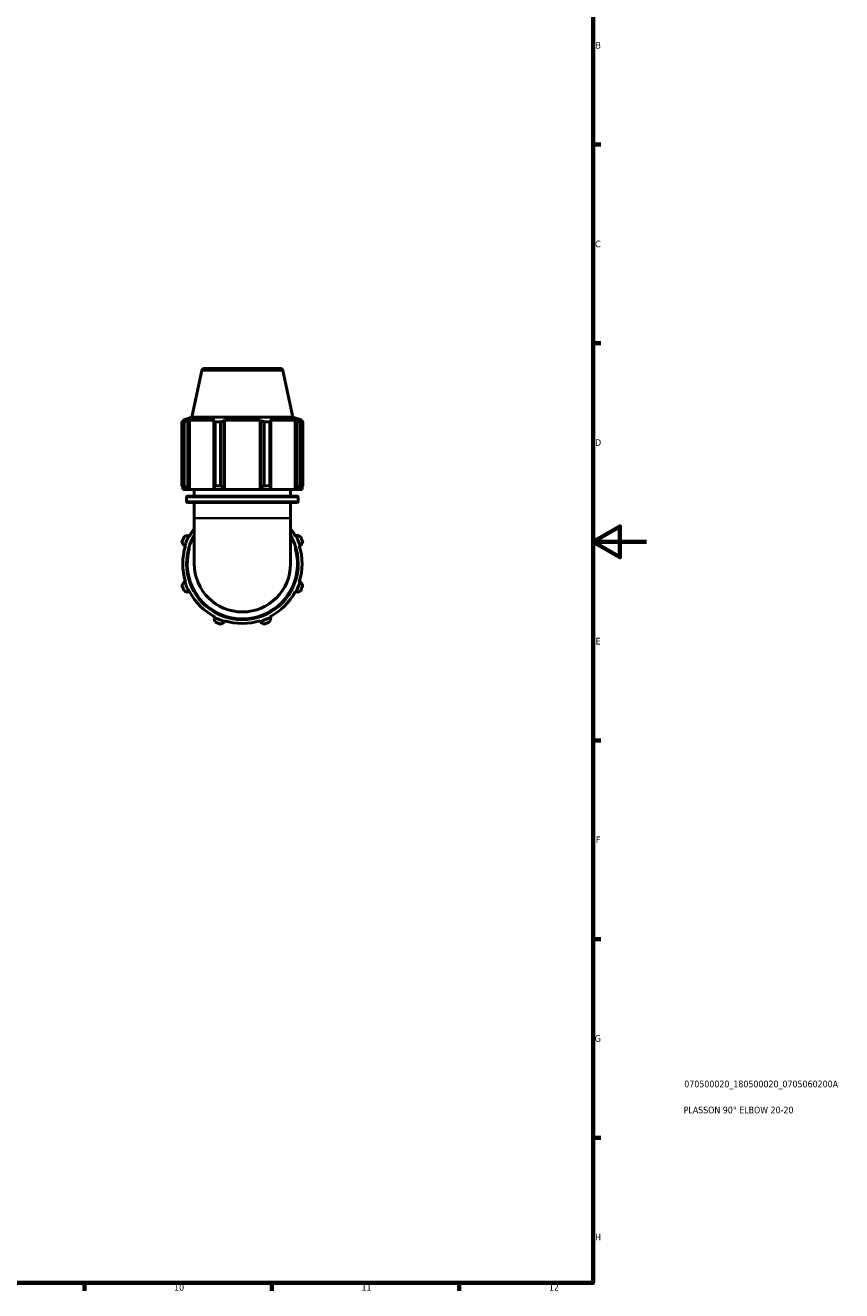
# Model space of a CAD drawing. Header units: millimetres. Extents: x 0 to 914, y 0 to 980.
# Tile 3 of 6: x 609 to 914, y 17 to 490. Entities that reach past the tile are written whole.
import ezdxf

# ---------------------------------------------------------------- set-up
doc = ezdxf.new("R2010")
doc.units = ezdxf.units.MM
for name, color, linetype, lineweight in [('Border (ISO)', 7, 'Continuous', 70), ('Title (ISO)', 7, 'Continuous', 50), ('Visible (ISO)', 7, 'Continuous', 50), ('Visible Narrow (ISO)', 7, 'Continuous', 35)]:
    doc.layers.add(name, color=color, linetype=linetype, lineweight=lineweight)
doc.styles.add('Note Text (ISO)', font='tahoma.ttf')

# ---------------------------------------------------------------- blocks, each defined once
blk = doc.blocks.new('Borders Default Border')
at = {"layer": 'Border (ISO)'}
for p, q in [((821, 445.5), (823.9, 445.5)), ((821, 371.25), (823.9, 371.25)), ((821, 222.75), (823.9, 222.75)), ((821, 148.5), (823.9, 148.5)), ((821, 74.25), (823.9, 74.25)), ((630.75, 20), (630.75, 17.1)), ((700.83, 20), (700.83, 17.1)), ((770.92, 20), (770.92, 17.1))]:
    blk.add_line(p, q, dxfattribs=at)
at = {"layer": 'Border (ISO)', "flags": 128}
for points in [[(20, 20), (20, 574), (821, 574), (821, 20), (20, 20)], [(841, 297), (821, 297), (831, 302.77), (831, 291.23), (821, 297)]]:
    blk.add_lwpolyline(points, dxfattribs=at)
at = {"layer": 'Border (ISO)', "color": 232, "true_color": 0xca0064, "char_height": 2.5, "attachment_point": 7, "style": 'Note Text (ISO)'}
for s, insert in [('B', (821.89, 481.37)), ('C', (821.73, 407.08)), ('D', (821.73, 332.88)), ('E', (821.94, 258.63)), ('F', (822, 184.38)), ('G', (821.61, 110.08)), ('H', (821.74, 35.88)), ('10', (664.29, 17.05)), ('11', (734.37, 17.1)), ('12', (804.46, 17.1))]:
    blk.add_mtext(s, dxfattribs=dict(at, insert=insert))
blk = doc.blocks.new('Title Blocks ISO')
at = {"layer": 'Title (ISO)', "color": 232, "true_color": 0xca0064, "style": 'Note Text (ISO)'}
for tag, p in [('PART_NUMBER_001', (34.08, 73.13)), ('DESCRIPTION_001', (33.84, 63.4))]:
    blk.add_attdef(tag, p, '', height=2.5, dxfattribs=at)

msp = doc.modelspace()

# ---------------------------------------------------------------- linework, layer by layer
at = {"layer": 'Visible (ISO)'}
for p, q in [((674.654, 361.016), (670.943, 343.558)), ((675.632, 361.808), (704.012, 361.808)), ((704.99, 361.016), (708.701, 343.558)), ((667.24, 317.988), (667.24, 341.894)), ((668.108, 341.894), (667.24, 341.894)), ((670.943, 343.558), (667.502, 342.44)), ((668.535, 342.44), (667.502, 342.44)), ((667.502, 342.03), (667.502, 342.44)), ((668.535, 342.44), (667.848, 342.206)), ((668.108, 341.894), (668.108, 317.988)), ((669.385, 342.206), (670.024, 342.44)), ((669.385, 317.028), (669.385, 342.206)), ((679.516, 342.44), (670.024, 342.44)), ((670.024, 316.548), (670.024, 342.44)), ((708.701, 343.558), (670.943, 343.558)), ((679.516, 342.44), (679.183, 342.206)), ((679.183, 342.206), (679.183, 317.028)), ((679.6, 317.988), (679.6, 341.894)), ((681.696, 341.894), (679.6, 341.894)), ((681.696, 341.894), (681.696, 317.988)), ((682.894, 342.206), (683.11, 342.44)), ((682.894, 317.028), (682.894, 342.206)), ((696.534, 342.44), (683.11, 342.44)), ((683.11, 316.548), (683.11, 342.44)), ((696.534, 342.44), (696.75, 342.206)), ((696.534, 316.548), (696.534, 342.44)), ((696.75, 342.206), (696.75, 317.028)), ((697.949, 317.988), (697.949, 341.894)), ((700.044, 341.894), (697.949, 341.894)), ((700.044, 341.894), (700.044, 317.988)), ((700.461, 342.206), (700.128, 342.44)), ((709.62, 342.44), (700.128, 342.44)), ((700.461, 317.028), (700.461, 342.206)), ((708.701, 343.558), (712.142, 342.44)), ((709.62, 342.44), (710.259, 342.206)), ((709.62, 316.548), (709.62, 342.44)), ((710.259, 342.206), (710.259, 317.028)), ((711.796, 342.206), (711.109, 342.44)), ((712.142, 342.44), (711.109, 342.44)), ((711.536, 317.988), (711.536, 341.894)), ((712.404, 341.894), (711.536, 341.894)), ((712.142, 342.03), (712.142, 342.44)), ((712.404, 341.894), (712.404, 317.988)), ((667.24, 317.988), (668.108, 317.988)), ((667.502, 316.548), (667.502, 317.57)), ((667.848, 317.028), (668.306, 316.548)), ((669.811, 316.548), (669.385, 317.028)), ((679.183, 317.028), (679.405, 316.548)), ((679.6, 317.988), (681.696, 317.988)), ((683.038, 316.548), (682.894, 317.028)), ((696.75, 317.028), (696.606, 316.548)), ((697.949, 317.988), (700.044, 317.988)), ((700.239, 316.548), (700.461, 317.028)), ((710.259, 317.028), (709.833, 316.548)), ((711.338, 316.548), (711.796, 317.028)), ((711.536, 317.988), (712.404, 317.988)), ((712.142, 316.548), (712.142, 317.57)), ((667.502, 316.548), (668.306, 316.548)), ((669.811, 316.548), (668.306, 316.548)), ((668.942, 312.081), (668.942, 313.715)), ((669.342, 314.115), (710.302, 314.115)), ((670.024, 316.548), (669.811, 316.548)), ((670.024, 316.548), (679.405, 316.548)), ((671.822, 314.115), (671.822, 316.548)), ((683.038, 316.548), (679.405, 316.548)), ((683.11, 316.548), (683.038, 316.548)), ((683.11, 316.548), (696.534, 316.548)), ((696.606, 316.548), (696.534, 316.548)), ((700.239, 316.548), (696.606, 316.548)), ((700.239, 316.548), (709.62, 316.548)), ((707.822, 314.115), (707.822, 316.548)), ((709.833, 316.548), (709.62, 316.548)), ((711.338, 316.548), (709.833, 316.548)), ((710.702, 312.081), (710.702, 313.715)), ((711.338, 316.548), (712.142, 316.548)), ((710.302, 311.681), (669.342, 311.681)), ((671.822, 305.808), (671.822, 311.681)), ((707.822, 305.808), (707.822, 311.681)), ((671.822, 305.808), (671.822, 288.808)), ((707.822, 288.808), (707.822, 305.808)), ((669.811, 299.225), (669.385, 299.447)), ((670.024, 299.114), (669.811, 299.225)), ((709.833, 299.225), (709.62, 299.114)), ((710.259, 299.447), (709.833, 299.225)), ((667.848, 295.736), (668.306, 295.592)), ((668.306, 295.592), (668.535, 295.52)), ((711.109, 295.52), (711.338, 295.592)), ((711.338, 295.592), (711.796, 295.736)), ((668.306, 282.024), (667.848, 281.88)), ((668.535, 282.096), (668.306, 282.024)), ((711.338, 282.024), (711.109, 282.096)), ((711.796, 281.88), (711.338, 282.024)), ((669.385, 278.169), (669.811, 278.391)), ((669.811, 278.391), (670.024, 278.502)), ((709.62, 278.502), (709.833, 278.391)), ((709.833, 278.391), (710.259, 278.169)), ((679.405, 268.797), (679.183, 268.371)), ((679.516, 269.01), (679.405, 268.797)), ((682.894, 266.834), (683.038, 267.292)), ((683.038, 267.292), (683.11, 267.521)), ((696.534, 267.521), (696.606, 267.292)), ((696.606, 267.292), (696.75, 266.834)), ((700.239, 268.797), (700.128, 269.01)), ((700.461, 268.371), (700.239, 268.797))]:
    msp.add_line(p, q, dxfattribs=at)
for centre, radius, start, end in [((675.632, 360.808), 1, 90, 168), ((704.012, 360.808), 1, 12, 90), ((669.342, 313.715), 0.4, 90, 180), ((710.302, 313.715), 0.4, 0, 90), ((669.342, 312.081), 0.4, 180, 270), ((710.302, 312.081), 0.4, 270, 0), ((689.822, 288.808), 24, 154.79198, 160.20802), ((689.822, 288.808), 22.56, 152.5, 162.5), ((689.822, 288.808), 20.88, 149.54969, 30.45031), ((689.822, 288.808), 22.32, 143.75068, 152.5), ((689.822, 288.808), 22.32, 27.5, 36.24932), ((689.822, 288.808), 22.56, 17.5, 27.5), ((689.822, 288.808), 24, 19.79198, 25.20802), ((689.822, 288.808), 22.32, 162.5, 197.5), ((689.822, 288.808), 22.32, 342.5, 17.5), ((689.822, 288.808), 18, 180, 0), ((689.822, 288.808), 24, 199.79198, 205.20802), ((689.822, 288.808), 22.56, 197.5, 207.5), ((689.822, 288.808), 22.56, 332.5, 342.5), ((689.822, 288.808), 24, 334.79198, 340.20802), ((689.822, 288.808), 22.32, 207.5, 242.5), ((689.822, 288.808), 22.32, 297.5, 332.5), ((689.822, 288.808), 22.56, 242.5, 252.5), ((689.822, 288.808), 24, 244.79198, 250.20802), ((689.822, 288.808), 22.32, 252.5, 287.5), ((689.822, 288.808), 22.56, 287.5, 297.5), ((689.822, 288.808), 24, 289.79198, 295.20802)]:
    msp.add_arc(centre, radius, start, end, dxfattribs=at)
for points, weights in [([(667.24, 341.894), (667.55, 342.056), (667.848, 342.206)], [1, 1.00277014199, 1.00472710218]), ([(669.385, 342.206), (668.76, 342.056), (668.108, 341.894)], [1.00472710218, 1.00277014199, 1]), ([(679.6, 341.894), (679.388, 342.056), (679.183, 342.206)], [1, 1.00277014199, 1.00472710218]), ([(682.894, 342.206), (682.307, 342.056), (681.696, 341.894)], [1.00472710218, 1.00277014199, 1]), ([(697.949, 341.894), (697.337, 342.056), (696.75, 342.206)], [1, 1.00277014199, 1.00472710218]), ([(700.461, 342.206), (700.257, 342.056), (700.044, 341.894)], [1.00472710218, 1.00277014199, 1]), ([(711.536, 341.894), (710.885, 342.056), (710.259, 342.206)], [1, 1.00277014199, 1.00472710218]), ([(711.796, 342.206), (712.094, 342.056), (712.404, 341.894)], [1.00472710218, 1.00277014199, 1]), ([(667.24, 317.988), (667.55, 317.489), (667.848, 317.028)], [1.01771950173, 1.01252703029, 1.00653871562]), ([(669.385, 317.028), (668.76, 317.489), (668.108, 317.988)], [1.00653871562, 1.01252703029, 1.01771950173]), ([(679.6, 317.988), (679.388, 317.489), (679.183, 317.028)], [1.01771950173, 1.01252703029, 1.00653871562]), ([(682.894, 317.028), (682.307, 317.489), (681.696, 317.988)], [1.00653871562, 1.01252703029, 1.01771950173]), ([(697.949, 317.988), (697.337, 317.489), (696.75, 317.028)], [1.01771950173, 1.01252703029, 1.00653871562]), ([(700.461, 317.028), (700.257, 317.489), (700.044, 317.988)], [1.00653871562, 1.01252703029, 1.01771950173]), ([(711.536, 317.988), (710.885, 317.489), (710.259, 317.028)], [1.01771950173, 1.01252703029, 1.00653871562]), ([(711.796, 317.028), (712.094, 317.489), (712.404, 317.988)], [1.00653871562, 1.01252703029, 1.01771950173]), ([(669.385, 299.447), (668.76, 299.243), (668.108, 299.03)], [1.00653871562, 1.01252703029, 1.01771950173]), ([(711.536, 299.03), (710.885, 299.243), (710.259, 299.447)], [1.01771950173, 1.01252703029, 1.00653871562]), ([(667.24, 296.935), (667.55, 296.323), (667.848, 295.736)], [1.01771950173, 1.01252703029, 1.00653871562]), ([(711.796, 295.736), (712.094, 296.323), (712.404, 296.935)], [1.00653871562, 1.01252703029, 1.01771950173]), ([(667.848, 281.88), (667.55, 281.293), (667.24, 280.682)], [1.00653871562, 1.01252703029, 1.01771950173]), ([(712.404, 280.682), (712.094, 281.293), (711.796, 281.88)], [1.01771950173, 1.01252703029, 1.00653871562]), ([(668.108, 278.586), (668.76, 278.374), (669.385, 278.169)], [1.01771950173, 1.01252703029, 1.00653871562]), ([(710.259, 278.169), (710.885, 278.374), (711.536, 278.586)], [1.00653871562, 1.01252703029, 1.01771950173]), ([(679.183, 268.371), (679.388, 267.746), (679.6, 267.094)], [1.00653871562, 1.01252703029, 1.01771950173]), ([(681.696, 266.226), (682.307, 266.536), (682.894, 266.834)], [1.01771950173, 1.01252703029, 1.00653871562]), ([(696.75, 266.834), (697.337, 266.536), (697.949, 266.226)], [1.00653871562, 1.01252703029, 1.01771950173]), ([(700.044, 267.094), (700.257, 267.746), (700.461, 268.371)], [1.01771950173, 1.01252703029, 1.00653871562])]:
    msp.add_rational_spline(points, weights, degree=2, dxfattribs=at)
at = {"layer": 'Visible Narrow (ISO)'}
for p, q in [((704.804, 361.016), (674.84, 361.016)), ((710.445, 313.715), (669.199, 313.715)), ((669.199, 312.081), (710.445, 312.081)), ((707.6, 305.808), (672.044, 305.808))]:
    msp.add_line(p, q, dxfattribs=at)
msp.add_arc((689.822, 288.808), 20.48, 163.35963, 16.64037, dxfattribs=at)

# ---------------------------------------------------------------- block references
msp.add_blockref('Borders Default Border', (0, 0))
msp.add_blockref('Title Blocks ISO', (821, 20)).add_auto_attribs({'PART_NUMBER_001': '070500020_180500020_0705060200A', 'DESCRIPTION_001': 'PLASSON 90° ELBOW 20-20'})

doc.saveas('drawing.dxf')
